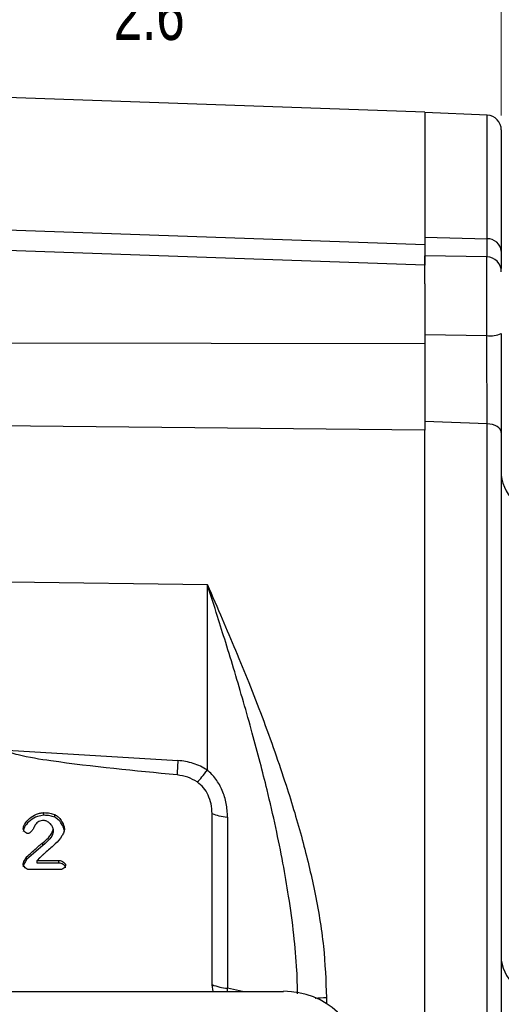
# Model space of a CAD drawing. Header units: inches. Extents: x 0.6 to 16.3, y 0.2 to 11.5.
# Tile 16 of 18: x 12.6 to 13.9, y 6.3 to 8.9. Entities that reach past the tile are written whole.
import ezdxf

# ---------------------------------------------------------------- set-up
doc = ezdxf.new("R2010")
doc.units = ezdxf.units.IN
doc.header["$MEASUREMENT"] = 0
doc.styles.add('SLDTEXTSTYLE0', font='TXT', dxfattribs={"width": 0.75})
doc.dimstyles.new('SLDDIMSTYLE1', dxfattribs={"dimtxt": 0.137795, "dimasz": 0.14, "dimexe": 0, "dimexo": 0.0625, "dimgap": 0.034449, "dimtad": 0, "dimdec": 1, "dimlfac": 1.5, "dimrnd": 1e-09, "dimzin": 12, "dimdsep": 46, "dimtxsty": 'SLDTEXTSTYLE0', "dimblk1": 'CLOSED', "dimblk2": 'CLOSED', "dimsah": 1, "dimcen": 0.09, "dimadec": 0, "dimazin": 3, "dimtfac": 1, "dimtdec": 1, "dimtofl": 0, "dimtmove": 0, "dimatfit": 3, "dimldrblk": 'CLOSED', "dimfxl": 0, "dimfrac": 2, "dimtolj": 1, "dimtzin": 12, "dimarcsym": 0})

# ---------------------------------------------------------------- blocks, each defined once
blk = doc.blocks.new('_Closed')
at = {"color": 0, "linetype": 'ByBlock', "lineweight": -2}
for p, q in [((-1, 0.166667), (0, 0)), ((-1, 0.166667), (-1, -0.166667)), ((0, 0), (-1, -0.166667)), ((0, 0), (-1, 0))]:
    blk.add_line(p, q, dxfattribs=at)
blk = doc.blocks.new('_D_9')
at = {"color": 7, "linetype": 'Continuous', "lineweight": 0}
for p, q in [((12.9217, 9.2755), (12.8797, 9.2755)), ((12.8797, 9.2755), (12.8797, 9.0567)), ((13.1253, 9.2755), (13.1673, 9.2755)), ((13.1673, 9.2755), (13.1673, 9.0567)), ((13.9437, 8.6866), (13.9437, 9.1164)), ((12.2273, 9.077), (12.7589, 9.077)), ((13.9437, 9.077), (13.2881, 9.077)), ((12.8797, 9.0567), (12.9217, 9.0567)), ((13.1673, 9.0567), (13.1253, 9.0567))]:
    blk.add_line(p, q, dxfattribs=at)
at = {"color": 7, "linetype": 'Continuous', "lineweight": 18, "xscale": 0.14, "yscale": 0.14}
for p, rotation in [((12.2273, 9.077), 179.9999999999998), ((13.9437, 9.077), 359.9999999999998)]:
    blk.add_blockref('_Closed', p, dxfattribs=dict(at, rotation=rotation))
at = {"color": 7, "linetype": 'Continuous', "lineweight": 18, "char_height": 0.1378, "attachment_point": 1, "style": 'SLDTEXTSTYLE0'}
for s, insert in [('65', (12.9217, 9.2344)), ('2.6', (12.8962, 9.0282))]:
    blk.add_mtext(s, dxfattribs=dict(at, insert=insert))
blk = doc.blocks.new('_D_10')
at = {"color": 7, "linetype": 'Continuous', "lineweight": 0}
for p, q in [((13.7302, 9.7608), (13.6882, 9.7608)), ((13.6882, 9.7608), (13.6882, 9.542)), ((14.0356, 9.7608), (14.0776, 9.7608)), ((14.0776, 9.7608), (14.0776, 9.542)), ((12.2273, 9.4552), (12.2273, 9.6017)), ((15.6826, 7.0237), (15.6826, 9.6017)), ((12.2273, 9.5623), (13.5673, 9.5623)), ((15.6826, 9.5623), (14.1984, 9.5623)), ((13.6882, 9.542), (13.7302, 9.542)), ((14.0776, 9.542), (14.0356, 9.542))]:
    blk.add_line(p, q, dxfattribs=at)
at = {"color": 7, "linetype": 'Continuous', "lineweight": 18, "xscale": 0.14, "yscale": 0.14, "rotation": 180.0000000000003}
blk.add_blockref('_Closed', (12.2273, 9.5623), dxfattribs=at)
at = {"color": 7, "linetype": 'Continuous', "lineweight": 18, "xscale": 0.14, "yscale": 0.14}
blk.add_blockref('_Closed', (15.6826, 9.5623), dxfattribs=at)
at = {"color": 7, "linetype": 'Continuous', "lineweight": 18, "char_height": 0.1378, "attachment_point": 1, "style": 'SLDTEXTSTYLE0'}
for s, insert in [('132', (13.7302, 9.7196)), ('5.2', (13.7556, 9.5135))]:
    blk.add_mtext(s, dxfattribs=dict(at, insert=insert))

msp = doc.modelspace()

# ---------------------------------------------------------------- linework, layer by layer
at = {"color": 7, "linetype": 'Continuous', "lineweight": 25}
for p, q in [((13.737, 8.6952), (12.2273, 8.7479)), ((13.737, 8.6952), (13.737, 8.3375)), ((13.9054, 8.6872), (13.737, 8.6945)), ((13.9437, 8.6472), (13.9437, 8.3197)), ((12.2273, 8.3905), (13.737, 8.3375)), ((13.737, 8.3574), (13.9054, 8.353)), ((13.737, 8.2823), (12.2273, 8.335)), ((13.9043, 8.3044), (13.737, 8.3073)), ((13.737, 8.2313), (13.737, 8.3073)), ((13.737, 8.2313), (13.737, 8.0696)), ((13.737, 8.0943), (13.9043, 8.092)), ((13.737, 8.0696), (12.2273, 8.0714)), ((13.737, 7.8362), (12.2273, 7.8521)), ((13.9054, 7.8533), (13.737, 7.86)), ((13.737, 7.86), (13.737, 7.837)), ((13.9054, 5.5899), (13.9054, 7.8533)), ((13.737, 5.5529), (13.737, 7.8362)), ((13.9437, 7.83), (13.9437, 5.6121)), ((13.1495, 7.4188), (12.6157, 7.4255)), ((13.1495, 6.9183), (13.1495, 7.4188)), ((12.6091, 6.9722), (13.0696, 6.9439)), ((12.7079, 6.7958), (12.7079, 6.803)), ((12.7371, 6.7909), (12.7371, 6.798)), ((13.1621, 6.3383), (13.1621, 6.8005)), ((13.204, 6.7909), (13.204, 6.3287)), ((12.7327, 6.7588), (12.7327, 6.7516)), ((12.7051, 6.7143), (12.6611, 6.6762)), ((12.7051, 6.7143), (12.7051, 6.7215)), ((12.6611, 6.6762), (12.6611, 6.6834)), ((12.6955, 6.6805), (12.69, 6.6737)), ((12.69, 6.6737), (12.7483, 6.6737)), ((12.69, 6.6665), (12.69, 6.6737)), ((12.7483, 6.6665), (12.69, 6.6665)), ((12.7483, 6.6665), (12.7483, 6.6737)), ((12.7515, 6.6491), (12.6693, 6.6491)), ((13.1652, 6.3203), (13.1621, 6.3383)), ((11.0988, 6.3203), (13.3552, 6.3203))]:
    msp.add_line(p, q, dxfattribs=at)
at = {"color": 8, "linetype": 'Continuous', "lineweight": 25}
for p, q in [((13.9054, 8.353), (13.9054, 8.6872)), ((13.9043, 8.092), (13.9043, 8.3044)), ((13.2038, 6.3203), (13.204, 6.3287)), ((13.2441, 6.3203), (13.204, 6.3287)), ((13.4712, 6.3033), (13.4712, 6.2875))]:
    msp.add_line(p, q, dxfattribs=at)
at = {"color": 7, "linetype": 'Continuous', "lineweight": 25, "flags": 128}
msp.add_lwpolyline([(13.9437, 7.83), (13.9429, 7.8344), (13.9408, 7.8387), (13.9373, 7.8426), (13.9325, 7.8461), (13.9268, 7.849), (13.9202, 7.8512), (13.9129, 7.8527), (13.9054, 7.8533)], dxfattribs=at)
at = {"color": 7, "linetype": 'Continuous', "lineweight": 25}
for centre, radius, start, end in [((13.9037, 8.6472), 0.04, 0, 87.5), ((13.907, 8.3163), 0.0368, 5.4248, 92.5663), ((13.9037, 8.2644), 0.04, 0, 89), ((13.9139, 8.1689), 0.0776, 262.9456, 292.5731), ((14.0587, 7.727), 0.1157, 186.0334, 273.0291), ((14.0558, 6.4203), 0.1133, 188.2414, 274.5658), ((13.214, 6.4686), 0.1402, 248.2892, 265.9177)]:
    msp.add_arc(centre, radius, start, end, dxfattribs=at)
msp.add_ellipse((13.3487, 6.1219), major_axis=(0.2087, 0.0437), ratio=0.927683, start_param=6.091166, end_param=7.631805, dxfattribs=at)
for points, knots in [([(13.737, 8.3574), (13.737, 8.348), (13.737, 8.3288), (13.737, 8.3127), (13.737, 8.3086), (13.737, 8.3073)], [0, 0, 0, 0, 0.399531, 0.810658, 1, 1, 1, 1]), ([(13.737, 8.3375), (13.737, 8.3268), (13.737, 8.3054), (13.737, 8.2875), (13.737, 8.2837), (13.737, 8.2823)], [0, 0, 0, 0, 0.391061, 0.782122, 1, 1, 1, 1]), ([(13.9437, 8.3197), (13.9437, 8.317), (13.9437, 8.3031), (13.9437, 8.2853), (13.9437, 8.2766), (13.9437, 8.2734)], [0, 0, 0, 0, 0.132193, 0.680599, 1, 1, 1, 1]), ([(13.9054, 7.8533), (13.9053, 7.8707), (13.9052, 7.9062), (13.905, 7.9639), (13.9047, 8.0221), (13.9045, 8.0643), (13.9044, 8.0875), (13.9043, 8.092)], [0, 0, 0, 0, 0.245568, 0.500116, 0.720271, 0.946794, 1, 1, 1, 1]), ([(13.9437, 8.0973), (13.9437, 8.0924), (13.9437, 8.0669), (13.9437, 8.0197), (13.9437, 7.9553), (13.9437, 7.8901), (13.9437, 7.8503), (13.9437, 7.83)], [0, 0, 0, 0, 0.053201, 0.273346, 0.499857, 0.74544, 1, 1, 1, 1]), ([(13.737, 8.0772), (13.737, 8.0645), (13.737, 8.0327), (13.737, 7.9825), (13.737, 7.9284), (13.737, 7.888), (13.737, 7.8662), (13.737, 7.86)], [0, 0, 0, 0, 0.16658, 0.4144, 0.655243, 0.903081, 1, 1, 1, 1]), ([(13.737, 8.0696), (13.737, 8.0492), (13.737, 8.0083), (13.737, 7.9472), (13.737, 7.8885), (13.737, 7.8536), (13.737, 7.8362)], [0, 0, 0, 0, 0.25, 0.5, 0.75, 1, 1, 1, 1]), ([(13.1495, 7.4188), (13.163, 7.3881), (13.1885, 7.3296), (13.2259, 7.2413), (13.2619, 7.1531), (13.2975, 7.0617), (13.3313, 6.9694), (13.3606, 6.8829), (13.3853, 6.8036), (13.4059, 6.7313), (13.4238, 6.6611), (13.4451, 6.5651), (13.4658, 6.4457), (13.4695, 6.3493), (13.4712, 6.3033)], [0, 0, 0, 0, 0.089364, 0.169689, 0.251227, 0.336656, 0.422023, 0.502483, 0.569018, 0.632461, 0.693061, 0.752232, 0.881791, 1, 1, 1, 1]), ([(13.0676, 6.905), (12.9538, 6.9158), (12.8101, 6.9294), (12.6598, 6.9529), (12.6214, 6.9633), (12.6119, 6.9681), (12.6098, 6.9703), (12.6092, 6.9714), (12.6092, 6.972), (12.6091, 6.9722)], [0, 0, 0, 0, 0.735258, 0.928217, 0.977796, 0.991705, 0.996344, 0.998249, 1, 1, 1, 1]), ([(13.1495, 6.9183), (13.1371, 6.9251), (13.1122, 6.9386), (13.0838, 6.9422), (13.0696, 6.9439)], [0, 0, 0, 0, 0.4999762, 1, 1, 1, 1]), ([(13.1223, 6.8858), (13.1263, 6.8899), (13.1344, 6.898), (13.1445, 6.9115), (13.1495, 6.9183)], [0, 0, 0, 0, 0.500002, 1, 1, 1, 1]), ([(13.204, 6.7909), (13.2033, 6.8033), (13.2019, 6.8276), (13.1907, 6.8626), (13.1741, 6.8943), (13.1575, 6.9105), (13.1495, 6.9183)], [0, 0, 0, 0, 0.264533, 0.522695, 0.768656, 1, 1, 1, 1]), ([(13.1223, 6.8858), (13.1139, 6.8907), (13.097, 6.9004), (13.0774, 6.9034), (13.0676, 6.905)], [0, 0, 0, 0, 0.4999949, 1, 1, 1, 1]), ([(13.1621, 6.8005), (13.1616, 6.8093), (13.1605, 6.8263), (13.1523, 6.85), (13.1404, 6.8709), (13.1282, 6.881), (13.1223, 6.8858)], [0, 0, 0, 0, 0.272317, 0.530663, 0.772377, 1, 1, 1, 1]), ([(12.6519, 6.7596), (12.6522, 6.7615), (12.6529, 6.766), (12.6578, 6.7758), (12.6686, 6.7884), (12.684, 6.7975), (12.6977, 6.8021), (12.7047, 6.8027), (12.7079, 6.803)], [0, 0, 0, 0, 0.077929, 0.183453, 0.443708, 0.733356, 0.874443, 1, 1, 1, 1]), ([(12.7079, 6.7958), (12.702, 6.795), (12.6888, 6.7932), (12.671, 6.7829), (12.6592, 6.7706), (12.6532, 6.76), (12.6523, 6.7548), (12.6519, 6.7525)], [0, 0, 0, 0, 0.227415, 0.51355, 0.783056, 0.902647, 1, 1, 1, 1]), ([(12.7079, 6.803), (12.7133, 6.8028), (12.7233, 6.8026), (12.7327, 6.7995), (12.7371, 6.798)], [0, 0, 0, 0, 0.53234, 1, 1, 1, 1]), ([(12.7371, 6.7909), (12.7327, 6.7923), (12.7233, 6.7954), (12.7133, 6.7957), (12.7079, 6.7958)], [0, 0, 0, 0, 0.467672, 1, 1, 1, 1]), ([(12.7371, 6.798), (12.7402, 6.7961), (12.7472, 6.7917), (12.7549, 6.7816), (12.7614, 6.7707), (12.7628, 6.7629), (12.7634, 6.7594)], [0, 0, 0, 0, 0.217216, 0.4966138, 0.7781575, 1, 1, 1, 1]), ([(12.7634, 6.7522), (12.7629, 6.7554), (12.7617, 6.7627), (12.7556, 6.7734), (12.7479, 6.7839), (12.7405, 6.7887), (12.7371, 6.7909)], [0, 0, 0, 0, 0.201477, 0.468567, 0.761132, 1, 1, 1, 1]), ([(12.6649, 6.7467), (12.6642, 6.7468), (12.6626, 6.7469), (12.6596, 6.7482), (12.6561, 6.7508), (12.6535, 6.7542), (12.6521, 6.7573), (12.652, 6.7589), (12.6519, 6.7596)], [0, 0, 0, 0, 0.104655, 0.224393, 0.483889, 0.751094, 0.88134, 1, 1, 1, 1]), ([(12.6843, 6.7699), (12.6841, 6.7697), (12.6838, 6.7691), (12.6831, 6.7677), (12.6825, 6.7663), (12.682, 6.7652), (12.6818, 6.7649), (12.6818, 6.7648), (12.6804, 6.7619), (12.6774, 6.7564), (12.6728, 6.7502), (12.6686, 6.7475), (12.6664, 6.7468), (12.6654, 6.7468), (12.6649, 6.7467)], [0, 0, 0, 0, 0.022778, 0.065637, 0.151703, 0.174611, 0.181034, 0.182988, 0.184103, 0.490906, 0.794506, 0.905077, 0.953688, 1, 1, 1, 1]), ([(12.7073, 6.7819), (12.7049, 6.7817), (12.7004, 6.7815), (12.6941, 6.7791), (12.6885, 6.7752), (12.6857, 6.7717), (12.6843, 6.7699)], [0, 0, 0, 0, 0.25329, 0.493162, 0.736628, 1, 1, 1, 1]), ([(12.7634, 6.7594), (12.7629, 6.7563), (12.7618, 6.7495), (12.7539, 6.7352), (12.7381, 6.7171), (12.72, 6.7017), (12.7084, 6.6919), (12.7045, 6.6887), (12.7007, 6.6855), (12.6979, 6.6828), (12.6955, 6.6805)], [0, 0, 0, 0, 0.08972, 0.199168, 0.462412, 0.766793, 0.86078, 0.88969, 0.906546, 1, 1, 1, 1]), ([(12.7051, 6.7215), (12.7119, 6.7273), (12.722, 6.7358), (12.7295, 6.7483), (12.7323, 6.7547), (12.7326, 6.7576), (12.7327, 6.7588)], [0, 0, 0, 0, 0.5522111, 0.8153422, 0.9199631, 1, 1, 1, 1]), ([(12.7327, 6.7588), (12.7326, 6.76), (12.7323, 6.7627), (12.7296, 6.7681), (12.7243, 6.7745), (12.7173, 6.7791), (12.7114, 6.7815), (12.7086, 6.7817), (12.7073, 6.7819)], [0, 0, 0, 0, 0.102949, 0.225587, 0.500629, 0.775642, 0.897246, 1, 1, 1, 1]), ([(12.7327, 6.7516), (12.7326, 6.7504), (12.7317, 6.7433), (12.7227, 6.7296), (12.7116, 6.72), (12.7051, 6.7143)], [0, 0, 0, 0, 0.08028, 0.459906, 1, 1, 1, 1]), ([(12.6611, 6.6834), (12.6696, 6.6912), (12.6817, 6.7023), (12.6964, 6.715), (12.7027, 6.7197), (12.7051, 6.7215)], [0, 0, 0, 0, 0.594847, 0.850249, 1, 1, 1, 1]), ([(12.6515, 6.6636), (12.6518, 6.665), (12.6525, 6.6684), (12.6556, 6.6752), (12.6589, 6.6801), (12.6611, 6.6834)], [0, 0, 0, 0, 0.194872, 0.478904, 1, 1, 1, 1]), ([(12.6611, 6.6762), (12.6588, 6.6727), (12.6554, 6.6676), (12.6524, 6.6608), (12.6518, 6.6577), (12.6515, 6.6564)], [0, 0, 0, 0, 0.566743, 0.823863, 1, 1, 1, 1]), ([(12.6693, 6.6491), (12.6682, 6.6492), (12.666, 6.6493), (12.6618, 6.6508), (12.6571, 6.6539), (12.6536, 6.6578), (12.6518, 6.6611), (12.6516, 6.6628), (12.6515, 6.6636)], [0, 0, 0, 0, 0.123315, 0.258807, 0.531449, 0.789082, 0.903328, 1, 1, 1, 1]), ([(12.7483, 6.6737), (12.7505, 6.6735), (12.7549, 6.673), (12.7606, 6.67), (12.7642, 6.6666), (12.766, 6.6636), (12.7662, 6.662), (12.7662, 6.6613)], [0, 0, 0, 0, 0.274613, 0.546287, 0.792544, 0.902555, 1, 1, 1, 1]), ([(12.7662, 6.6541), (12.7661, 6.6549), (12.7659, 6.6566), (12.7639, 6.6598), (12.7602, 6.663), (12.7546, 6.6659), (12.7504, 6.6663), (12.7483, 6.6665)], [0, 0, 0, 0, 0.1074999, 0.2304823, 0.4742041, 0.7374312, 1, 1, 1, 1]), ([(12.7662, 6.6613), (12.7662, 6.6606), (12.766, 6.6592), (12.7646, 6.6563), (12.7617, 6.653), (12.7578, 6.6505), (12.7543, 6.6493), (12.7524, 6.6491), (12.7515, 6.6491)], [0, 0, 0, 0, 0.0994138, 0.2140329, 0.4678451, 0.7367127, 0.8726151, 1, 1, 1, 1])]:
    msp.add_open_spline(points, degree=3, knots=knots, dxfattribs=at)
at = {"color": 8, "linetype": 'Continuous', "lineweight": 25}
for points, knots in [([(13.9049, 8.3039), (13.905, 8.3041), (13.905, 8.3062), (13.9052, 8.3199), (13.9053, 8.3378), (13.9054, 8.3506), (13.9054, 8.353)], [0, 0, 0, 0, 0.0315327, 0.4581499, 0.8971696, 1, 1, 1, 1]), ([(13.3932, 6.3135), (13.3928, 6.3345), (13.3916, 6.3878), (13.3834, 6.4759), (13.3704, 6.5727), (13.3537, 6.6693), (13.3342, 6.7652), (13.3132, 6.8557), (13.2918, 6.9407), (13.2705, 7.0199), (13.2475, 7.1014), (13.2234, 7.1831), (13.1999, 7.2599), (13.1753, 7.3386), (13.1587, 7.3902), (13.1495, 7.4188)], [0, 0, 0, 0, 0.054659, 0.138609, 0.229562, 0.308203, 0.393217, 0.48462, 0.551277, 0.623478, 0.701224, 0.776204, 0.851135, 0.91752, 1, 1, 1, 1]), ([(13.4404, 6.3018), (13.4407, 6.3019), (13.4494, 6.3031), (13.4605, 6.3032), (13.4712, 6.3033)], [0, 0, 0, 0, 0.040374, 1, 1, 1, 1])]:
    msp.add_open_spline(points, degree=3, knots=knots, dxfattribs=at)
at = {"color": 7, "linetype": 'Continuous', "lineweight": 25}
for points in [[(13.0696, 6.9439), (13.0691, 6.9361), (13.0683, 6.9205), (13.0678, 6.9101), (13.0676, 6.905)], [(13.1621, 6.8005), (13.168, 6.7983), (13.1798, 6.7939), (13.1959, 6.7919), (13.204, 6.7909)]]:
    msp.add_open_spline(points, degree=3, dxfattribs=at)

# ---------------------------------------------------------------- dimensions: what is measured, and where the dimension line sits
at = {"color": 7, "linetype": 'Continuous', "lineweight": 18}
for base, p1, p2, picture, middle in [((15.6826, 9.5623), (12.2273, 9.4159), (15.6826, 6.9844), '_D_10', (13.8829, 9.5623)), ((12.2273, 9.077), (13.9437, 8.6472), (12.2273, 9.4159), '_D_9', (13.0235, 9.077))]:
    dim = msp.add_linear_dim(base=base, p1=p1, p2=p2, dimstyle='SLDDIMSTYLE1', dxfattribs=at)
    dim.commit()
    dim.dimension.update_dxf_attribs({"geometry": picture, "text_midpoint": middle, "dimtype": 160})

doc.saveas('drawing.dxf')
